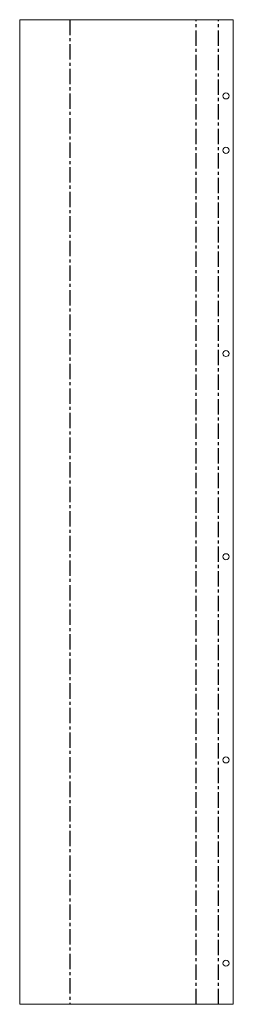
# Model space of a CAD drawing. Header units: millimetres. Extents: x -40 to 136, y 0 to 814.
import ezdxf

# ---------------------------------------------------------------- set-up
doc = ezdxf.new("R2010")
doc.units = ezdxf.units.MM
doc.linetypes.add('CENTERX2', pattern=[20.32, 12.7, -2.54, 2.54, -2.54])

msp = doc.modelspace()

# ---------------------------------------------------------------- linework, layer by layer
at = {"color": 7, "linetype": 'Continuous', "lineweight": 18}
for p, q in [((-40.36, 0), (-40.36, 814)), ((-40.36, 814), (135.71, 814)), ((135.71, 814), (135.71, 0)), ((135.71, 0), (-40.36, 0))]:
    msp.add_line(p, q, dxfattribs=at)
at = {"color": 7, "linetype": 'CENTERX2'}
for p, q in [((0.82, 814), (0.82, 0)), ((105.18, 0), (105.18, 814)), ((123.53, 0), (123.53, 814))]:
    msp.add_line(p, q, dxfattribs=at)
at = {"color": 7, "linetype": 'Continuous', "lineweight": 18}
for centre in [(129.71, 751), (129.71, 706), (129.71, 538), (129.71, 370), (129.71, 202), (129.71, 34)]:
    msp.add_circle(centre, 2.5, dxfattribs=at)

doc.saveas('drawing.dxf')
